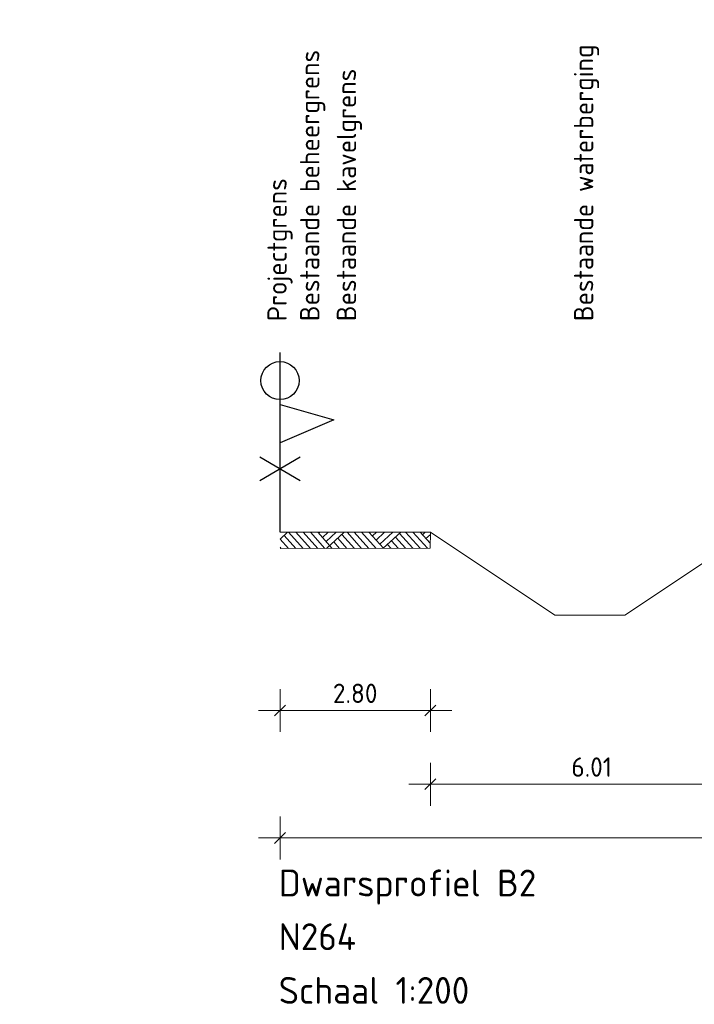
# Model space of a CAD drawing. Header units: metres. Extents: x 169741 to 171424, y 393147 to 407066.
# Tile 24 of 59: x 170742 to 170754, y 393287 to 393305. Entities that reach past the tile are written whole.
import ezdxf

# ---------------------------------------------------------------- set-up
doc = ezdxf.new("R2010")
doc.units = ezdxf.units.M
doc.layers.get('0').update_dxf_attribs({"lineweight": 25})
doc.layers.get('Defpoints').update_dxf_attribs({"color": 211})
for name, color, linetype, lineweight in [('N-WE-GR-MAAIVELD-A-200', 92, 'Continuous', 18), ('N-WE-GW-MAAIVELD-GD', 90, 'Continuous', 18), ('N-WE-KG-GRONDEIGENDOM-DWP', 30, 'Continuous', 25), ('N-WE-KG-PROJECTGRENS-DWP', 10, 'Continuous', 25), ('N-WE-KG-PROV_BEHEERGRENS-DWP', 170, 'Continuous', 25), ('X-XX-AL-AANKLEDING-T18-200', 7, 'Continuous', 18), ('X-XX-AL-M-200', 7, 'Continuous', 18), ('X-XX-AL-VERWIJZING-T25-200', 7, 'Continuous', 25)]:
    doc.layers.add(name, color=color, linetype=linetype, lineweight=lineweight)
doc.styles.add('NLCS-ISO-M200-T18', font='NLCS-ISO.ttf', dxfattribs={"height": 0.36})
doc.styles.add('NLCS-ISO-M200-T25', font='NLCS-ISO.ttf', dxfattribs={"height": 0.5})
doc.dimstyles.new('NLCS-M200-T18-SCHRAP_L2_H1', dxfattribs={"dimscale": 0.2, "dimtxt": 2.5, "dimasz": 1.008, "dimexe": 2, "dimexo": 2, "dimgap": 0.7, "dimtad": 1, "dimzin": 0, "dimdsep": 46, "dimtxsty": 'NLCS-ISO-M200-T18', "dimblk": 'OBLIQUE', "dimcen": 2.5, "dimdle": 2, "dimclrd": 256, "dimclre": 256, "dimclrt": 256, "dimadec": 1, "dimazin": 0, "dimtfac": 1, "dimtdec": 3, "dimtofl": 0, "dimtmove": 0, "dimatfit": 3, "dimldrblk": 'OBLIQUE', "dimfxl": 2, "dimfxlon": 1, "dimtfillclr": 256, "dimtolj": 1, "dimtzin": 0, "dimlwd": -1, "dimlwe": -1, "dimarcsym": 0})

# ---------------------------------------------------------------- blocks, each defined once
blk = doc.blocks.new('_Oblique')
at = {"color": 0, "linetype": 'ByBlock', "lineweight": -2}
blk.add_line((-0.5, -0.5), (0.5, 0.5), dxfattribs=at)
blk = doc.blocks.new('*D165')
at = {"layer": 'Defpoints', "color": 0, "transparency": 16777216}
for p in [(170746.749, 393295.88), (170749.549, 393295.88), (170749.549, 393292.56)]:
    blk.add_point(p, dxfattribs=at)
at = {"layer": 'X-XX-AL-M-200', "transparency": 16777216}
for p, q in [((170746.749, 393292.96), (170746.749, 393292.16)), ((170749.549, 393292.96), (170749.549, 393292.16)), ((170746.349, 393292.56), (170749.949, 393292.56))]:
    blk.add_line(p, q, dxfattribs=at)
at = {"layer": 'X-XX-AL-M-200', "transparency": 16777216, "xscale": 0.2016, "yscale": 0.2016, "zscale": 0.2016, "rotation": 180}
blk.add_blockref('_Oblique', (170746.749, 393292.56), dxfattribs=at)
at = {"layer": 'X-XX-AL-M-200', "transparency": 16777216, "xscale": 0.2016, "yscale": 0.2016, "zscale": 0.2016}
blk.add_blockref('_Oblique', (170749.549, 393292.56), dxfattribs=at)
at = {"layer": 'X-XX-AL-M-200', "transparency": 16777216, "insert": (170748.149, 393292.88), "char_height": 0.36, "attachment_point": 5, "style": 'NLCS-ISO-M200-T18'}
blk.add_mtext('\\A1;2.80', dxfattribs=at)
blk = doc.blocks.new('*D168')
at = {"layer": 'Defpoints', "color": 0, "transparency": 16777216}
for p in [(170746.749, 393292.604), (170795.969, 393292.604), (170795.969, 393290.187)]:
    blk.add_point(p, dxfattribs=at)
at = {"layer": 'X-XX-AL-M-200', "transparency": 16777216}
for p, q in [((170746.749, 393290.587), (170746.749, 393289.787)), ((170795.969, 393290.587), (170795.969, 393289.787)), ((170746.349, 393290.187), (170796.369, 393290.187))]:
    blk.add_line(p, q, dxfattribs=at)
at = {"layer": 'X-XX-AL-M-200', "transparency": 16777216, "xscale": 0.2016, "yscale": 0.2016, "zscale": 0.2016, "rotation": 180}
blk.add_blockref('_Oblique', (170746.749, 393290.187), dxfattribs=at)
at = {"layer": 'X-XX-AL-M-200', "transparency": 16777216, "xscale": 0.2016, "yscale": 0.2016, "zscale": 0.2016}
blk.add_blockref('_Oblique', (170795.969, 393290.187), dxfattribs=at)
at = {"layer": 'X-XX-AL-M-200', "transparency": 16777216, "insert": (170771.359, 393290.507), "char_height": 0.36, "attachment_point": 5, "style": 'NLCS-ISO-M200-T18'}
blk.add_mtext('\\A1;49.22', dxfattribs=at)
blk = doc.blocks.new('*D332')
at = {"layer": 'Defpoints', "color": 0, "transparency": 16777216}
for p in [(170749.549, 393296.058), (170755.556, 393295.916), (170749.549, 393291.187)]:
    blk.add_point(p, dxfattribs=at)
at = {"layer": 'X-XX-AL-M-200', "transparency": 16777216}
for p, q in [((170749.549, 393291.587), (170749.549, 393290.787)), ((170755.556, 393291.587), (170755.556, 393290.787)), ((170755.956, 393291.187), (170749.149, 393291.187))]:
    blk.add_line(p, q, dxfattribs=at)
at = {"layer": 'X-XX-AL-M-200', "transparency": 16777216, "xscale": 0.2016, "yscale": 0.2016, "zscale": 0.2016, "rotation": 180}
blk.add_blockref('_Oblique', (170749.549, 393291.187), dxfattribs=at)
at = {"layer": 'X-XX-AL-M-200', "transparency": 16777216, "xscale": 0.2016, "yscale": 0.2016, "zscale": 0.2016}
blk.add_blockref('_Oblique', (170755.556, 393291.187), dxfattribs=at)
at = {"layer": 'X-XX-AL-M-200', "transparency": 16777216, "insert": (170752.553, 393291.507), "char_height": 0.36, "attachment_point": 5, "style": 'NLCS-ISO-M200-T18'}
blk.add_mtext('\\A1;6.01', dxfattribs=at)

msp = doc.modelspace()

# ---------------------------------------------------------------- hatches: boundary and pattern name
at = {"layer": 'N-WE-GR-MAAIVELD-A-200'}
h = msp.add_hatch(dxfattribs=at)
h.set_pattern_fill('AGR-MAAIVELD-SO', color=256, scale=0.1, angle=-2.8573, pattern_type=2)
h.set_pattern_definition([(42.14273236, (-19909.1455, 8812.4002), (-0.4744545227, 0.524302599), []), (42.14273236, (-19909.2133, 8812.4751), (0.0498480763, 0.9987571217), [0.707107, -0.707107]), (42.14273236, (-19909.2811, 8812.55), (0.0498480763, 0.9987571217), [0.707107, -0.707107]), (42.14273236, (-19909.3498, 8812.626), (0.0498480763, 0.9987571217), [0.707107, -0.707107]), (42.14273236, (-19909.4166, 8812.6998), (0.0498480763, 0.9987571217), [0.707107, -0.707107]), (42.14273236, (-19909.4844, 8812.7747), (0.0498480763, 0.9987571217), [0.707107, -0.707107]), (42.14273236, (-19909.5522, 8812.8496), (0.0498480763, 0.9987571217), [0.707107, -0.707107]), (312.14273236, (-19909.1455, 8812.4002), (0.524302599, 0.4744545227), []), (312.14273236, (-19909.0706, 8812.468), (0.9987571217, -0.0498480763), [0.707107, -0.707107]), (312.14273236, (-19908.9957, 8812.5358), (0.9987571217, -0.0498480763), [0.707107, -0.707107]), (312.14273236, (-19908.9198, 8812.6045), (0.9987571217, -0.0498480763), [0.707107, -0.707107]), (312.14273236, (-19908.8459, 8812.67134), (0.9987571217, -0.0498480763), [0.707107, -0.707107]), (312.14273236, (-19908.771, 8812.7391), (0.9987571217, -0.0498480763), [0.707107, -0.707107]), (312.14273236, (-19908.6961, 8812.8069), (0.9987571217, -0.0498480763), [0.707107, -0.707107])])
h.paths.add_polyline_path([(170746.749, 393295.88), (170746.749, 393295.58), (170749.542, 393295.581), (170749.549, 393295.88)])
h.paths.add_polyline_path([(170741.902, 393295.578), (170741.902, 393295.578), (170741.902, 393295.578)])

# ---------------------------------------------------------------- linework, layer by layer
at = {"layer": 'N-WE-GW-MAAIVELD-GD', "flags": 128}
for points in [[(170746.749, 393295.58), (170749.542, 393295.581), (170749.549, 393295.88), (170746.749, 393295.88)], [(170755.549, 393295.916), (170753.168, 393294.335), (170751.866, 393294.335), (170749.549, 393295.88)]]:
    msp.add_lwpolyline(points, dxfattribs=at)
at = {"layer": 'N-WE-KG-GRONDEIGENDOM-DWP', "flags": 128}
for points in [[(170746.749, 393295.88), (170746.749, 393297.552)], [(170746.373, 393297.282), (170747.126, 393296.844)], [(170746.373, 393296.844), (170747.126, 393297.282)]]:
    msp.add_lwpolyline(points, dxfattribs=at)
at = {"layer": 'N-WE-KG-PROJECTGRENS-DWP', "flags": 128}
msp.add_lwpolyline([(170746.749, 393295.88), (170746.749, 393299.225)], dxfattribs=at)
at = {"layer": 'N-WE-KG-PROJECTGRENS-DWP'}
msp.add_circle((170746.749, 393298.705), 0.355, dxfattribs=at)
at = {"layer": 'N-WE-KG-PROV_BEHEERGRENS-DWP', "flags": 128}
msp.add_lwpolyline([(170746.749, 393298.26), (170747.749, 393297.977), (170746.749, 393297.543)], dxfattribs=at)

# ---------------------------------------------------------------- texts
at = {"layer": 'X-XX-AL-AANKLEDING-T18-200', "style": 'NLCS-ISO-M200-T18'}
for s, p in [('Bestaande waterberging', (170752.582, 393299.812)), ('Bestaande beheergrens ', (170747.482, 393299.812)), ('Bestaande kavelgrens', (170748.166, 393299.812)), ('Projectgrens', (170746.874, 393299.812))]:
    msp.add_text(s, height=0.36, rotation=90, dxfattribs=at).set_placement(p)
at = {"layer": 'X-XX-AL-VERWIJZING-T25-200', "style": 'NLCS-ISO-M200-T25'}
for s, p in [('Dwarsprofiel B2', (170746.726, 393289.097)), ('N264', (170746.726, 393288.097)), ('Schaal 1:200  ', (170746.726, 393287.097))]:
    msp.add_text(s, height=0.5, dxfattribs=at).set_placement(p)

# ---------------------------------------------------------------- dimensions: what is measured, and where the dimension line sits
at = {"layer": 'X-XX-AL-M-200'}
dim = msp.add_linear_dim(base=(170749.549, 393292.56), p1=(170746.749, 393295.88), p2=(170749.549, 393295.88), dimstyle='NLCS-M200-T18-SCHRAP_L2_H1', dxfattribs=at)
dim.commit()
dim.dimension.update_dxf_attribs({"geometry": '*D165', "text_midpoint": (170748.149, 393292.56), "dimtype": 160})
for base, p1, p2, picture, middle in [((170749.549, 393291.187), (170755.556, 393295.916), (170749.549, 393296.058), '*D332', (170752.553, 393291.507)), ((170795.969, 393290.187), (170746.749, 393292.604), (170795.969, 393292.604), '*D168', (170771.359, 393290.507))]:
    dim = msp.add_linear_dim(base=base, p1=p1, p2=p2, dimstyle='NLCS-M200-T18-SCHRAP_L2_H1', dxfattribs=at)
    dim.commit()
    dim.dimension.update_dxf_attribs({"geometry": picture, "text_midpoint": middle})

doc.saveas('drawing.dxf')
